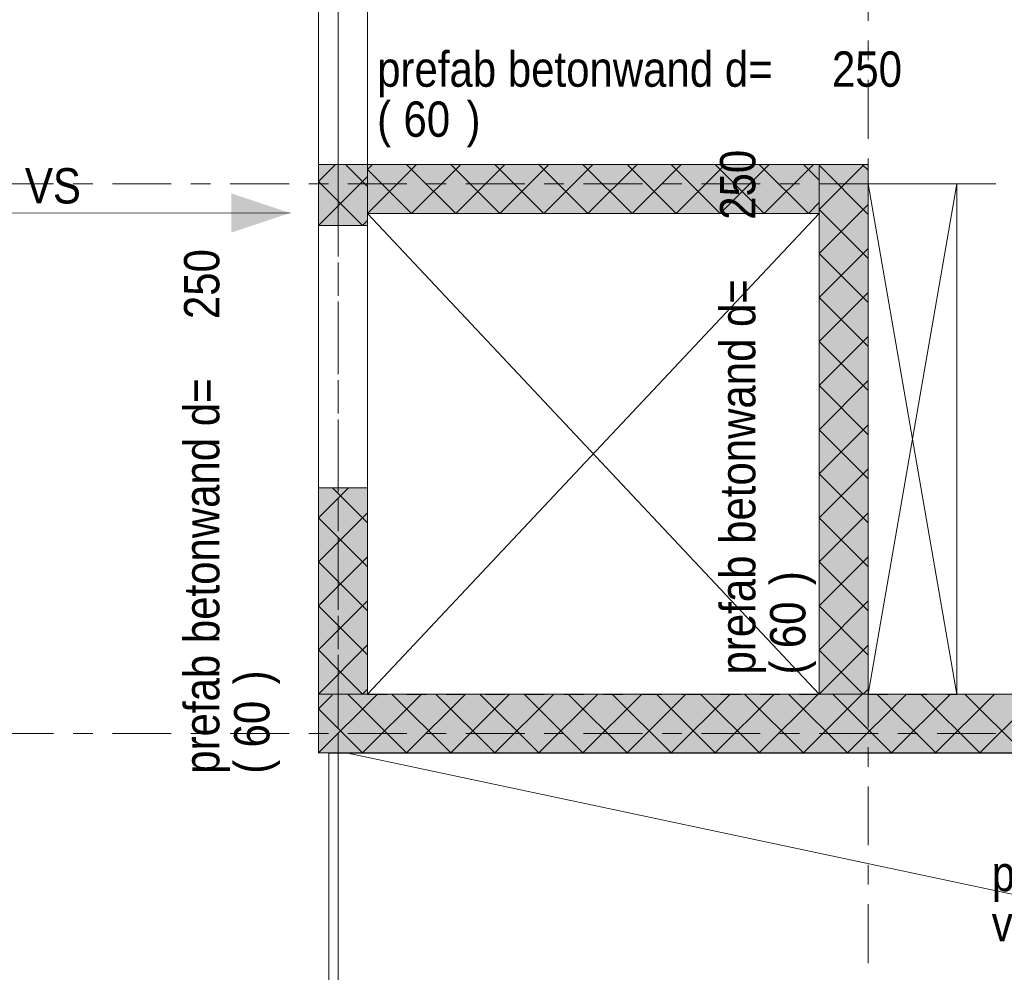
# Model space of a CAD drawing. Header units: millimetres. Extents: x -923 to -82, y -1402 to -808.
# Tile 64 of 109: x -706 to -655, y -929 to -881. Entities that reach past the tile are written whole.
import ezdxf

# ---------------------------------------------------------------- set-up
doc = ezdxf.new("R2010")
doc.units = ezdxf.units.MM
for name, pattern in [('XKITLINE00', [0]), ('XKITLINE01', [4, 1, -1, 1, -1]), ('XKITLINE03', [6, 3, -1, 1, -1])]:
    doc.linetypes.add(name, pattern=pattern)
for name, color, linetype, lineweight in [('Grafisch object', 3, 'Continuous', 0), ('Onderdeel', 2, 'Continuous', 0), ('Onderdeel label', 2, 'Continuous', 0), ('Stramien', 4, 'Continuous', 0), ('Tekst', 7, 'Continuous', 0)]:
    doc.layers.add(name, color=color, linetype=linetype, lineweight=lineweight)
doc.styles.add('ARIAL', font='arial.ttf')

msp = doc.modelspace()

# ---------------------------------------------------------------- hatches: boundary and pattern name
at = {"layer": 'Grafisch object'}
msp.add_hatch(color=256, dxfattribs=at).paths.add_polyline_path([(-691.761, -890.797), (-694.761, -891.799), (-694.762, -889.799)], flags=17)
at = {"layer": 'Onderdeel'}
for points in [[(-687.817, -891.439), (-690.317, -891.439), (-690.317, -888.319), (-687.817, -888.319)], [(-664.818, -890.819), (-687.817, -890.819), (-687.817, -888.319), (-664.818, -888.319)], [(-662.318, -915.309), (-664.818, -915.308), (-664.818, -888.319), (-662.318, -888.319)], [(-687.817, -915.307), (-690.317, -915.307), (-690.317, -904.799), (-687.817, -904.799)], [(-513.815, -918.318), (-690.317, -918.307), (-690.317, -915.307), (-513.815, -915.318)]]:
    msp.add_hatch(color=256, dxfattribs=at).paths.add_polyline_path(points, flags=17)

# ---------------------------------------------------------------- linework, layer by layer
at = {"layer": 'Grafisch object', "linetype": 'XKITLINE00', "lineweight": 0}
for p, q in [((-662.317, -889.313), (-662.318, -915.309)), ((-657.806, -889.314), (-662.318, -915.309)), ((-657.806, -889.314), (-662.317, -889.313)), ((-657.806, -915.328), (-662.315, -889.314)), ((-657.806, -915.309), (-657.806, -889.314)), ((-714.365, -890.808), (-691.761, -890.797)), ((-687.817, -915.308), (-664.818, -890.819)), ((-687.817, -890.819), (-664.818, -915.309)), ((-662.318, -915.309), (-657.806, -915.309)), ((-585.307, -918.317), (-689.79, -918.317)), ((-689.79, -918.317), (-689.79, -940.316)), ((-688.82, -918.314), (-585.315, -940.316))]:
    msp.add_line(p, q, dxfattribs=at)
at = {"layer": 'Onderdeel', "linetype": 'XKITLINE00', "lineweight": 0}
for p, q in [((-690.317, -915.307), (-690.317, -860.314)), ((-687.817, -860.314), (-687.817, -915.307)), ((-690.317, -889.194), (-689.442, -888.319)), ((-690.317, -888.319), (-687.817, -888.319)), ((-688.072, -889.194), (-688.947, -888.319)), ((-687.817, -890.819), (-685.317, -888.319)), ((-687.817, -888.574), (-687.562, -888.319)), ((-687.817, -890.819), (-687.817, -888.319)), ((-664.818, -888.319), (-687.817, -888.319)), ((-685.572, -888.574), (-685.827, -888.319)), ((-685.572, -890.819), (-683.072, -888.319)), ((-681.082, -890.819), (-683.582, -888.319)), ((-683.327, -890.819), (-680.827, -888.319)), ((-678.837, -890.819), (-681.337, -888.319)), ((-681.082, -890.819), (-678.582, -888.319)), ((-676.592, -890.819), (-679.092, -888.319)), ((-678.837, -890.819), (-676.337, -888.319)), ((-674.347, -890.819), (-676.847, -888.319)), ((-676.592, -890.819), (-674.092, -888.319)), ((-672.102, -890.819), (-674.602, -888.319)), ((-674.347, -890.819), (-671.847, -888.319)), ((-669.857, -890.819), (-672.357, -888.319)), ((-672.102, -890.819), (-669.602, -888.319)), ((-667.612, -890.819), (-670.112, -888.319)), ((-669.857, -890.819), (-667.357, -888.319)), ((-665.367, -890.819), (-667.867, -888.319)), ((-667.612, -890.819), (-665.112, -888.319)), ((-664.818, -889.123), (-665.621, -888.319)), ((-664.818, -890.613), (-662.524, -888.319)), ((-664.818, -915.308), (-664.818, -888.319)), ((-664.818, -888.319), (-662.318, -888.319)), ((-664.818, -890.819), (-664.818, -888.319)), ((-662.318, -890.868), (-664.818, -888.368)), ((-662.318, -888.623), (-662.622, -888.319)), ((-662.318, -888.319), (-662.318, -915.309)), ((-690.317, -891.439), (-687.817, -888.939)), ((-686.695, -889.696), (-687.817, -888.574)), ((-683.327, -890.819), (-685.572, -888.574)), ((-689.195, -890.316), (-690.317, -889.194)), ((-687.817, -889.448), (-688.072, -889.194)), ((-662.318, -889.314), (-657.806, -889.314)), ((-662.318, -889.319), (-662.315, -889.319)), ((-662.315, -889.319), (-662.315, -890.819)), ((-657.806, -889.314), (-657.806, -915.309)), ((-685.572, -890.819), (-686.695, -889.696)), ((-688.072, -891.439), (-689.195, -890.316)), ((-665.367, -890.819), (-664.818, -890.27)), ((-664.818, -892.858), (-662.318, -890.358)), ((-687.817, -890.819), (-687.817, -890.819)), ((-687.817, -890.819), (-687.817, -890.819)), ((-687.817, -890.819), (-687.817, -890.819)), ((-687.817, -890.819), (-664.818, -890.819)), ((-662.318, -893.113), (-664.818, -890.613)), ((-662.315, -890.819), (-662.318, -890.819)), ((-690.317, -891.439), (-690.317, -891.439)), ((-690.317, -891.439), (-690.317, -891.439)), ((-690.317, -891.439), (-690.317, -891.439)), ((-687.817, -891.439), (-690.317, -891.439)), ((-688.072, -891.439), (-687.817, -891.184)), ((-664.818, -895.103), (-662.318, -892.603)), ((-662.318, -895.358), (-664.818, -892.858)), ((-664.818, -897.348), (-662.318, -894.848)), ((-662.318, -897.603), (-664.818, -895.103)), ((-664.818, -899.593), (-662.318, -897.093)), ((-662.318, -899.848), (-664.818, -897.348)), ((-664.818, -901.838), (-662.318, -899.338)), ((-662.318, -902.093), (-664.818, -899.593)), ((-664.818, -904.083), (-662.318, -901.583)), ((-662.318, -904.338), (-664.818, -901.838)), ((-664.818, -906.328), (-662.318, -903.828)), ((-662.318, -906.583), (-664.818, -904.083)), ((-690.317, -906.327), (-688.789, -904.799)), ((-690.317, -904.799), (-687.817, -904.799)), ((-687.817, -906.582), (-689.6, -904.799)), ((-687.817, -915.307), (-687.817, -904.799)), ((-690.317, -908.572), (-687.817, -906.072)), ((-664.818, -908.573), (-662.318, -906.073)), ((-687.817, -908.827), (-690.317, -906.327)), ((-662.318, -908.828), (-664.818, -906.328)), ((-690.317, -910.817), (-687.817, -908.317)), ((-687.817, -911.072), (-690.317, -908.572)), ((-664.818, -910.818), (-662.318, -908.318)), ((-662.318, -911.073), (-664.818, -908.573)), ((-690.317, -913.062), (-687.817, -910.562)), ((-664.818, -913.063), (-662.318, -910.563)), ((-688.072, -913.062), (-690.317, -910.817)), ((-662.573, -913.063), (-664.818, -910.818)), ((-690.317, -915.307), (-687.817, -912.807)), ((-689.195, -914.184), (-690.317, -913.062)), ((-687.817, -913.317), (-688.072, -913.062)), ((-664.818, -915.308), (-662.318, -912.808)), ((-663.695, -914.186), (-664.818, -913.063)), ((-662.318, -913.318), (-662.573, -913.063)), ((-688.072, -915.307), (-689.195, -914.184)), ((-662.572, -915.309), (-663.695, -914.186)), ((-688.072, -915.307), (-687.817, -915.052)), ((-662.573, -915.309), (-662.318, -915.054)), ((-690.317, -918.307), (-687.318, -915.307)), ((-690.317, -915.307), (-690.317, -915.307)), ((-690.317, -915.307), (-690.317, -915.307)), ((-690.317, -915.307), (-690.317, -915.307)), ((-690.317, -915.307), (-513.815, -915.318)), ((-690.317, -915.307), (-690.317, -918.307)), ((-687.817, -915.307), (-690.317, -915.307)), ((-690.317, -916.062), (-689.621, -915.366)), ((-688.072, -916.062), (-688.827, -915.307)), ((-688.072, -918.307), (-685.073, -915.307)), ((-683.582, -918.307), (-686.582, -915.307)), ((-685.828, -918.307), (-682.828, -915.307)), ((-681.337, -918.307), (-684.337, -915.307)), ((-683.583, -918.307), (-680.583, -915.307)), ((-679.091, -918.308), (-682.092, -915.307)), ((-681.338, -918.307), (-678.338, -915.308)), ((-676.846, -918.308), (-679.846, -915.308)), ((-679.093, -918.308), (-676.093, -915.308)), ((-674.601, -918.308), (-677.601, -915.308)), ((-676.848, -918.308), (-673.848, -915.308)), ((-672.356, -918.308), (-675.356, -915.308)), ((-674.603, -918.308), (-671.603, -915.308)), ((-670.111, -918.308), (-673.111, -915.308)), ((-672.358, -918.308), (-669.358, -915.308)), ((-667.865, -918.308), (-670.866, -915.308)), ((-670.113, -918.308), (-667.113, -915.308)), ((-665.62, -918.308), (-668.62, -915.308)), ((-667.868, -918.308), (-664.868, -915.308)), ((-663.375, -918.309), (-666.375, -915.308)), ((-665.623, -918.308), (-662.623, -915.309)), ((-664.818, -915.308), (-664.818, -915.308)), ((-664.818, -915.308), (-664.818, -915.308)), ((-664.818, -915.308), (-664.818, -915.308)), ((-662.318, -915.309), (-664.818, -915.308)), ((-661.13, -918.309), (-664.13, -915.309)), ((-663.378, -918.309), (-660.379, -915.309)), ((-662.318, -915.309), (-657.806, -915.309)), ((-658.885, -918.309), (-661.885, -915.309)), ((-661.133, -918.309), (-658.134, -915.309)), ((-656.639, -918.309), (-659.639, -915.309)), ((-658.888, -918.309), (-655.889, -915.309)), ((-654.394, -918.309), (-657.394, -915.309)), ((-656.644, -918.309), (-653.644, -915.309)), ((-689.195, -917.184), (-690.317, -916.062)), ((-685.827, -918.307), (-688.072, -916.062)), ((-688.072, -918.307), (-689.195, -917.184)), ((-690.317, -918.307), (-690.317, -918.307)), ((-690.317, -918.307), (-690.317, -918.307)), ((-690.317, -918.307), (-690.317, -918.307)), ((-690.317, -918.307), (-513.815, -918.318)), ((-689.317, -918.314), (-585.315, -918.317)), ((-689.317, -940.311), (-689.317, -918.314))]:
    msp.add_line(p, q, dxfattribs=at)
at = {"layer": 'Onderdeel', "linetype": 'XKITLINE01', "lineweight": 0}
for p, q in [((-689.317, -918.314), (-689.317, -861.314)), ((-689.314, -889.317), (-689.312, -861.314)), ((-690.317, -915.308), (-690.317, -862.314)), ((-687.817, -862.314), (-687.817, -915.308)), ((-664.818, -888.319), (-687.817, -888.319)), ((-687.817, -888.319), (-687.817, -890.819)), ((-664.818, -888.319), (-664.818, -890.819)), ((-662.318, -888.319), (-664.818, -888.319)), ((-664.818, -888.319), (-664.818, -915.308)), ((-662.318, -915.309), (-662.318, -888.319)), ((-663.318, -889.319), (-663.318, -889.314)), ((-663.318, -889.314), (-662.318, -889.314)), ((-663.318, -889.319), (-663.318, -889.314)), ((-663.318, -889.319), (-662.318, -889.319)), ((-664.818, -890.819), (-687.817, -890.819)), ((-687.817, -890.819), (-664.818, -890.819)), ((-687.817, -904.799), (-687.817, -890.819)), ((-664.818, -915.325), (-664.818, -890.819)), ((-662.318, -890.819), (-662.315, -890.819)), ((-662.318, -890.819), (-662.318, -915.325)), ((-690.317, -915.308), (-662.318, -915.309)), ((-690.317, -918.308), (-690.317, -915.308)), ((-687.817, -915.308), (-690.317, -915.308)), ((-687.817, -915.326), (-687.817, -915.307)), ((-664.818, -915.328), (-687.817, -915.327)), ((-664.818, -915.308), (-662.318, -915.309)), ((-662.318, -915.328), (-657.806, -915.328)), ((-657.806, -915.328), (-657.806, -915.309)), ((-657.806, -915.309), (-612.315, -915.31)), ((-690.317, -918.308), (-612.315, -918.31))]:
    msp.add_line(p, q, dxfattribs=at)
at = {"layer": 'Stramien', "linetype": 'XKITLINE03', "lineweight": 0}
for p, q in [((-689.315, -1103.014), (-689.315, -840.314)), ((-662.315, -1103.014), (-662.315, -840.314)), ((-880.815, -889.314), (-445.815, -889.314)), ((-880.815, -917.314), (-445.815, -917.314))]:
    msp.add_line(p, q, dxfattribs=at)

# ---------------------------------------------------------------- texts
at = {"layer": 'Onderdeel label', "style": 'ARIAL', "width": 0.85}
for s, p in [('prefab betonwand d=', (-687.328, -884.365)), ('250', (-664.165, -884.365)), ('(', (-687.328, -886.915)), (')', (-682.779, -886.915)), ('60', (-685.989, -886.915))]:
    msp.add_text(s, height=1.8, dxfattribs=at).set_placement(p)
for s, p in [('250', (-668.068, -891.145)), ('250', (-695.365, -896.203)), ('prefab betonwand d=', (-668.068, -914.308)), ('prefab betonwand d=', (-695.365, -919.366)), (')', (-665.518, -909.759)), ('60', (-665.518, -912.97)), ('(', (-665.518, -914.308)), (')', (-692.815, -914.817)), ('60', (-692.815, -918.027)), ('(', (-692.815, -919.366))]:
    msp.add_text(s, height=1.8, rotation=90.0002, dxfattribs=at).set_placement(p)
at = {"layer": 'Tekst', "style": 'ARIAL', "width": 0.85}
for s, p in [('VS', (-705.267, -890.313)), ('prefab betontrap', (-656.03, -925.352)), ('vlgs opgave lev', (-656.03, -927.902))]:
    msp.add_text(s, height=1.8, dxfattribs=at).set_placement(p)

doc.saveas('drawing.dxf')
